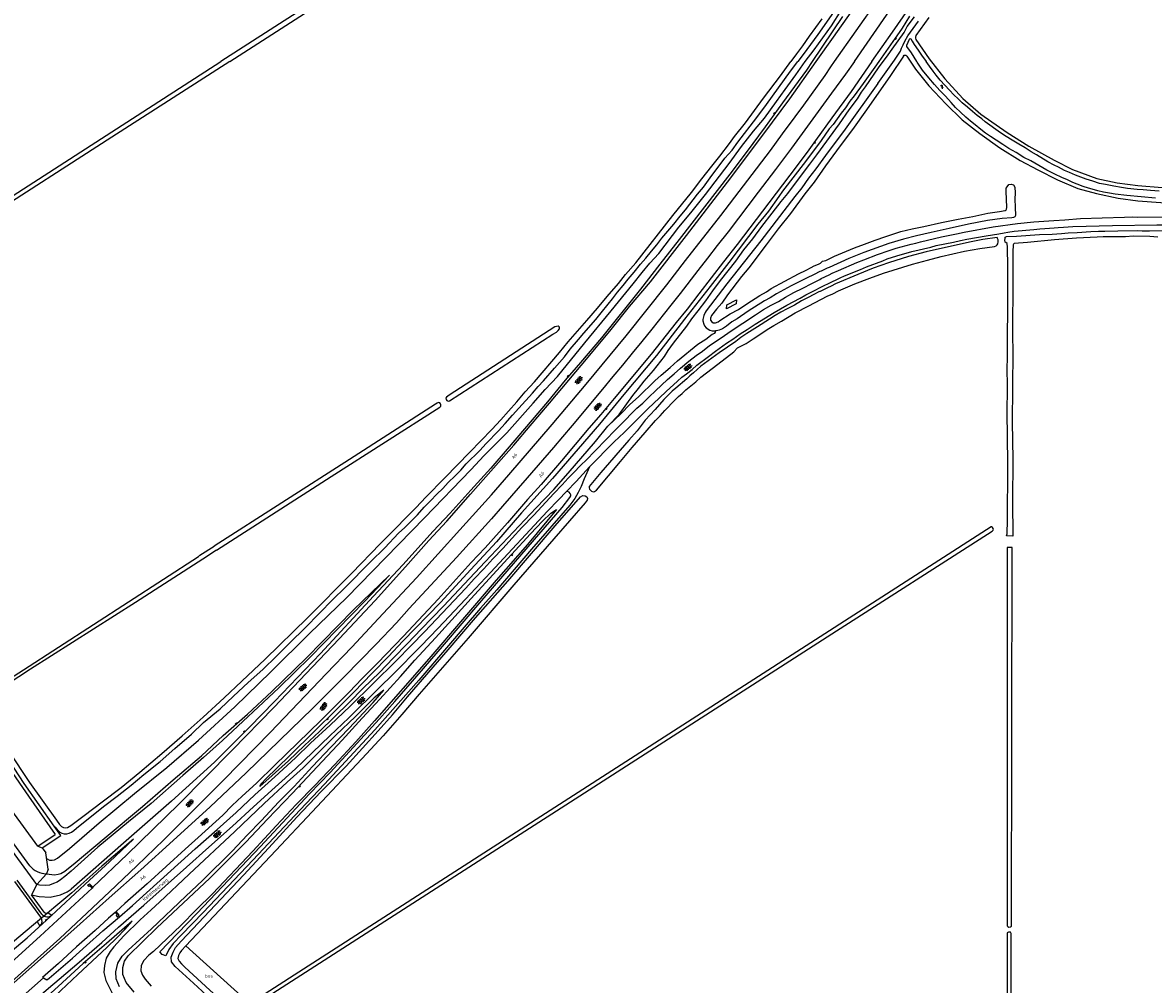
# Model space of a CAD drawing. Extents: x 168875 to 176000, y 513888 to 528000.
# Tile 4 of 106: x 172961 to 173801, y 514314 to 515029. Entities that reach past the tile are written whole.
import ezdxf

# ---------------------------------------------------------------- set-up
doc = ezdxf.new("R2010")
doc.units = 0
doc.header["$MEASUREMENT"] = 0
doc.layers.get('0').update_dxf_attribs({"linetype": 'CONTINUOUS'})
for name, color, linetype in [('CULTUURAANDUIDING', 7, 'CONTINUOUS'), ('HOOFDGEBOUW', 1, 'CONTINUOUS'), ('INSTEEK_SLOOT', 72, 'CONTINUOUS'), ('KANT_VERHARDING', 252, 'CONTINUOUS'), ('KANT_WATER', 140, 'CONTINUOUS'), ('SEMANTIEK', 140, 'CONTINUOUS'), ('SLOOT_GREPPEL', 140, 'CONTINUOUS'), ('STRAATNAAM', 7, 'CONTINUOUS'), ('TALUD', 34, 'CONTINUOUS')]:
    doc.layers.add(name, color=color, linetype=linetype)
doc.styles.add('ISOCP', font='ISOCP.shx', dxfattribs={"height": 1.8})

# ---------------------------------------------------------------- blocks, each defined once
blk = doc.blocks.new('S04')
at = {"color": 0}
for p, q in [((0, 0.5), (0.5, 0.5)), ((0, 0.25), (1, 0.25)), ((0, 0), (0.5, 0)), ((0, -0.25), (1, -0.25)), ((0, -0.5), (0.5, -0.5))]:
    blk.add_line(p, q, dxfattribs=at)
blk = doc.blocks.new('S014')
at = {"color": 0}
for p, q in [((0, -0.75), (4.2, 1.67)), ((0, 0.65), (1.78, 1.67)), ((5.07, -1.52), (0, 1.4)), ((2.64, -1.52), (0, 0)), ((1.08, -1.52), (6.15, 1.4)), ((6.15, -0.75), (1.95, 1.67)), ((3.51, -1.52), (6.15, 0)), ((6.15, 0.65), (4.37, 1.67))]:
    blk.add_line(p, q, dxfattribs=at)
blk = doc.blocks.new('S05')
at = {"color": 0}
for p, q in [((0.08, 0.3), (0.38, 0.59)), ((0.11, -0.19), (0.41, 0.09)), ((0.38, 0.59), (0.68, 0.71)), ((0.41, 0.09), (0.71, 0.21)), ((0.68, 0.71), (1.01, 0.62)), ((0.71, 0.21), (1.02, 0.12)), ((1.01, 0.62), (1.33, 0.37)), ((1.02, 0.12), (1.36, -0.12)), ((1.33, 0.37), (1.66, 0.13)), ((1.66, 0.13), (1.97, 0.04)), ((1.97, 0.04), (2.28, 0.16)), ((2.28, 0.16), (2.58, 0.44)), ((1.36, -0.12), (1.68, -0.37)), ((1.68, -0.37), (2, -0.46)), ((2, -0.46), (2.31, -0.33)), ((2.31, -0.33), (2.61, -0.05))]:
    blk.add_line(p, q, dxfattribs=at)

msp = doc.modelspace()

# ---------------------------------------------------------------- linework, layer by layer
at = {"layer": 'HOOFDGEBOUW'}
msp.add_lwpolyline([(173491.083, 514823.077), (173490.921, 514820.074), (173483.772, 514816.421), (173483.923, 514819.413), (173491.083, 514823.077)], dxfattribs=at)
at = {"layer": 'INSTEEK_SLOOT'}
for points in [[(173365.3, 515165.6), (173107.9, 515000)], [(173114.6, 515000), (173361.6, 515159)], [(173586.617, 515075.384), (173586.8, 515074.1), (173586.6, 515072.7), (173584.6, 515069.1), (173579.5, 515061.1), (173572.6, 515050.7), (173559.7, 515031.9), (173551.5, 515020.2), (173540.7, 515005.2), (173536.7, 515000)], [(173554.4, 515031.8), (173545.1, 515018.9), (173540.2, 515011.8), (173535.6, 515005.7), (173531.5, 515000)], [(173596.1, 514983.7), (173608.5, 515001.1), (173612.9, 515007.9), (173613.8, 515010.1), (173615, 515012.6), (173616.1, 515015.2), (173618.3, 515019.1), (173626.3, 515030.1)], [(173633.9, 515032.7), (173624.4, 515019.4), (173624, 515018.3), (173624, 515017.4), (173624.3, 515016.5), (173634.3, 515002.2), (173645.8, 514987.2)], [(172621.6, 515000), (172723.6, 514841.5), (172763.7, 514778.8), (172764.3, 514778.3), (172765.1, 514778.7), (172833.4, 514823), (173107.9, 515000)], [(173114.6, 515000), (173027.1, 514943.8), (172930, 514881.6), (172824.2, 514813.4), (172765.9, 514776), (172765.9, 514775.2), (172772.5, 514765.1), (172852.2, 514640.5), (172888.2, 514584.8), (172924.9, 514527.1), (172925.6, 514526.1), (172926.3, 514525.9), (172927.2, 514526.4), (172961.3, 514548.3), (173091.3, 514632.5), (173092.455, 514633.287), (173103.135, 514639.984)], [(173356, 514772.3), (173359.5, 514776.5), (173363.2, 514780.7), (173367.6, 514786.4), (173373.7, 514793.5), (173377.7, 514798.3), (173386.6, 514808.5), (173390.6, 514813.4), (173395.7, 514819.9), (173398.9, 514823.7), (173402.8, 514828.7), (173407, 514833.7), (173410.7, 514838.4), (173415.2, 514843.7), (173419.9, 514849.5), (173423.8, 514854), (173427.9, 514859.3), (173431.9, 514864), (173435.7, 514868.8), (173444.5, 514879.3), (173449.2, 514885.2), (173453.1, 514889.9), (173462.2, 514901.5), (173466.5, 514906.8), (173471.5, 514913.7), (173482.5, 514928.2), (173487.8, 514934.3), (173492.2, 514940.3), (173506.1, 514958.4), (173513.3, 514968.1), (173531.2, 514993), (173536.7, 515000)], [(173403.4, 514835.3), (173408.6, 514841.8), (173416.2, 514850.6), (173443.9, 514885.6), (173457.7, 514902.7), (173465.4, 514912.9), (173472.8, 514922.4), (173478.7, 514929.8), (173485.9, 514939.1), (173489.6, 514944.5), (173497.8, 514954.5), (173511.2, 514972.8), (173523.8, 514989.5), (173531.5, 515000)], [(173615.2, 515004), (173605.4, 514989.6), (173587.8, 514964.2), (173577.3, 514949.6), (173568.2, 514937.5), (173557.3, 514922.6), (173548.7, 514910.4), (173541.9, 514901.7), (173531.1, 514887.1), (173522.1, 514875.8), (173513.1, 514864), (173500.3, 514846.9), (173494.9, 514840.3), (173484.5, 514826.7), (173480.1, 514820.7), (173476.2, 514816), (173472.6, 514811.4), (173471.8, 514809.4), (173471.9, 514808), (173472.7, 514806.7), (173473.7, 514806), (173474.6, 514805.9), (173475.5, 514806), (173477.6, 514806.8), (173478.7, 514807.6), (173486.5, 514812.7), (173492.5, 514815.9), (173498.7, 514820.1), (173508.5, 514826.2), (173513.4, 514829), (173516.9, 514831.4), (173537.2, 514842.4), (173542.9, 514845.1), (173546.5, 514847.1), (173548.9, 514848.3), (173552, 514849.5), (173553.4, 514850.4), (173555.1, 514851.7), (173557.5, 514852.4), (173563.9, 514855.4), (173578.8, 514861.7), (173586.1, 514864.5), (173594, 514867.4), (173602, 514870.1), (173613.1, 514873.7), (173621.5, 514875.7), (173630.3, 514877.5), (173643.5, 514880.4), (173655.7, 514882.9), (173666.6, 514884.9)], [(173615.2, 515004), (173615.6, 515004.8), (173616.1, 515004.9), (173616.8, 515004.9), (173617.6, 515004.2)], [(173617.6, 515004.2), (173624.1, 514994.5), (173633.9, 514982), (173646.7, 514968.7), (173658.8, 514956.9), (173671.8, 514946.6), (173686.7, 514936), (173701.9, 514926.5), (173714.9, 514919.6), (173729.5, 514912.2), (173744.8, 514905.8), (173758.6, 514902), (173774.6, 514898.5), (173789.3, 514896.6), (173823.4, 514894.1), (173840.8, 514894.7), (173872.1, 514894.2), (173912.3, 514894.3), (173946.4, 514894), (174000, 514894.78)], [(173596.1, 514983.7), (173571.9, 514949.9), (173557.2, 514930.4), (173550, 514920.5), (173544.6, 514913.5), (173539.6, 514906.3), (173534.4, 514899.8), (173509.3, 514866.8), (173483.8, 514834.9), (173468.5, 514814.9), (173467.8, 514813.7), (173466.8, 514811.5), (173466.1, 514808.5), (173466.1, 514807.5), (173466.8, 514804.9), (173467.3, 514803.7), (173468.5, 514802.3), (173471.3, 514800.6), (173473, 514800.1), (173474.8, 514800), (173475.45, 514800.046)], [(173645.8, 514987.2), (173659.3, 514972.7), (173672.5, 514961), (173692.2, 514947.3), (173708.2, 514937.3), (173727.2, 514926.7), (173740.8, 514919.9), (173758.7, 514913.2), (173773.8, 514910), (173789.2, 514907.9), (173807.4, 514906.5), (173825.2, 514905.7), (173844.9, 514905.6), (173922.1, 514906.3), (173948.6, 514906.8), (173975.4, 514907), (174000, 514906.6)], [(173666.6, 514884.9), (173677.8, 514887.5), (173686.5, 514888.6), (173690.7, 514889.5), (173691.5, 514889.9), (173691.8, 514890.3), (173692, 514891.6), (173691.5, 514903.7), (173691.5, 514905.9), (173692.1, 514907.1), (173693.4, 514908.8), (173695.2, 514909), (173696.8, 514908.6), (173697.9, 514906.7), (173698.1, 514902.5), (173698, 514897.9), (173698.2, 514892), (173698.3, 514885.8), (173697.8, 514884.8), (173697, 514884.1), (173695.6, 514883.9), (173688.5, 514883.6), (173677.5, 514881.9), (173663.4, 514879.2), (173649.1, 514876), (173635.6, 514873.1), (173624.8, 514870.6), (173615.1, 514868.1), (173604.3, 514865), (173585.8, 514858.3), (173574.5, 514853.7), (173560, 514847.1), (173558.5, 514846.5), (173554.1, 514844.4), (173553, 514844), (173548.7, 514841.8), (173543.2, 514839.2), (173531.7, 514833.4), (173520.8, 514827.4), (173516.2, 514824.6), (173512, 514822.3), (173499.7, 514814.6), (173491.6, 514808.9), (173487.6, 514806.6), (173483.7, 514803.5), (173480.6, 514801.4), (173478.3, 514800.5), (173476.2, 514800.1), (173475.451, 514800.046)], [(173692.5, 514862.8), (173692.3, 514864.5), (173692.1, 514864.9), (173691.3, 514865.6), (173690.7, 514865.9), (173690.5, 514867.3), (173690.6, 514868.6), (173690.8, 514869.7), (173691.8, 514870), (173699.2, 514870.4), (173716.2, 514871.5), (173725.5, 514871.9), (173732.6, 514872.3), (173737.6, 514872.8), (173744.1, 514873), (173754.3, 514873.8), (173760, 514874), (173764.8, 514874), (173774.4, 514874.3), (173789.3, 514874.6), (173792.5, 514874.3), (173798, 514874.2), (173821.8, 514874.5)], [(173477.3, 514775.3), (173489.2, 514784.4), (173491.9, 514787.3), (173498.3, 514790.6), (173503.5, 514794), (173509.2, 514797.9), (173513.8, 514800.9), (173518.9, 514804.1), (173524.6, 514807.3), (173534.8, 514813.3), (173544.9, 514818.5), (173558.4, 514825.7), (173562.6, 514827.6), (173566.8, 514829.8), (173579, 514835), (173590.1, 514839.2), (173600.3, 514842.8), (173621.8, 514849.5), (173632.9, 514852.6), (173643.2, 514855.2), (173660.6, 514859.1), (173671.9, 514861.2), (173682.7, 514862.8), (173683.9, 514863.1), (173684.8, 514863.8), (173685.3, 514864.7), (173685.5, 514866.2), (173685.4, 514867.7), (173685.1, 514868.7), (173684.8, 514869.3), (173674.2, 514867.8), (173664.2, 514865.8), (173631.9, 514858.6), (173618.8, 514855.2), (173604, 514850.5), (173592.7, 514846.5), (173581.2, 514841.9), (173564.7, 514834.9), (173561.5, 514833.2), (173558.7, 514832), (173553.3, 514829.2), (173553.1, 514829.3), (173552.2, 514828.9), (173548.5, 514826.9), (173544.3, 514824.8), (173539.5, 514822.2), (173534.2, 514819.1), (173528.7, 514816.4), (173524, 514813.8), (173519.9, 514811.3)], [(173804, 514869.7), (173798.2, 514870), (173785.8, 514870.3), (173780.1, 514869.9), (173768.5, 514869.9), (173763.6, 514869.8), (173759, 514869.5), (173743.6, 514868.9), (173727.3, 514867.7), (173707.3, 514865.7), (173697.5, 514864.8), (173697.1, 514864.6), (173696.8, 514864.3), (173696.6, 514863.9), (173696.5, 514858.8), (173696.5, 514851.2), (173696.3, 514845.2), (173696.4, 514822), (173696.2, 514813.7), (173696.2, 514805), (173696.1, 514796.7), (173696.3, 514784.4), (173696, 514732), (173696.2, 514718.8), (173696.3, 514704.3), (173696.2, 514673.6), (173696.5, 514647.6), (173691.9, 514647.8), (173691.8, 514648.1), (173692.1, 514649.3), (173692.4, 514659.4), (173692.6, 514699), (173692.4, 514724.1), (173692.2, 514736.7), (173692.4, 514760.5), (173692.2, 514770.8), (173692.4, 514781.2), (173692.4, 514793.5), (173692.6, 514818), (173692.6, 514831.9), (173692.8, 514847), (173692.5, 514862.8)], [(172950.3, 514487.9), (172965.9, 514464.5), (172985.9, 514436.4), (172988.2, 514433.4), (172989.7, 514431.8), (172991.1, 514431), (172992.8, 514430.7), (172994, 514431.1), (172996.6, 514432.6), (173006.6, 514439.9), (173019.8, 514450.1), (173033.9, 514460.7), (173047.8, 514472.1), (173064.1, 514486), (173079.2, 514499.2), (173094.8, 514513), (173110.5, 514527.3), (173123.7, 514539.7), (173140.9, 514556.1), (173172.3, 514586.8), (173205.4, 514620.1), (173226.4, 514641.7), (173238.2, 514653.6), (173245.1, 514660.8), (173253.1, 514668.9), (173260.4, 514676.5), (173274.5, 514690.7), (173293.1, 514709.9), (173301.1, 514718.3), (173309.3, 514726.7), (173316, 514734), (173321.6, 514740.4), (173327.9, 514747.3), (173334.2, 514754.6), (173341.1, 514762.1), (173359.6, 514783.9), (173366.1, 514791.8), (173379.9, 514807.8), (173387.8, 514816.8), (173395.1, 514825.6), (173403.4, 514835.3)], [(173519.9, 514811.3), (173515.5, 514808.8), (173506.6, 514802.9), (173502.8, 514800.6), (173498.9, 514798.1), (173494.3, 514795), (173490.5, 514792.2), (173478.3, 514783.6), (173464.5, 514773.7), (173459.2, 514768.9), (173456.5, 514766.6), (173454.2, 514764.3), (173446, 514757.4), (173443.4, 514755.1), (173437.1, 514749), (173430.6, 514741.6), (173423.3, 514733.6), (173417.2, 514725.8), (173411, 514718.9), (173390.2, 514694.7), (173381.7, 514684.3), (173381.6, 514683.4), (173382, 514682.5), (173382.5, 514681.8), (173383.5, 514681), (173384.5, 514680.5), (173385.7, 514680.7), (173387, 514681.6), (173405, 514703), (173413.6, 514713.4), (173423.3, 514724.4), (173430.9, 514733.3), (173434.5, 514736.9), (173437.9, 514740.8), (173445.2, 514748.5), (173448.1, 514751.2), (173450.8, 514753.5), (173453.5, 514756.1), (173461, 514762.2), (173464.6, 514765.5), (173477.3, 514775.3)], [(173359.7, 514802.3), (173359.4, 514803.1), (173358.7, 514803.4), (173357.5, 514803.3), (173356.2, 514802.9), (173277.7, 514752.3), (173275.7, 514750.8), (173275.1, 514750), (173275.4, 514749), (173275.8, 514748.2), (173277, 514747.8), (173277.9, 514748.1), (173354.7, 514797.5), (173357.3, 514799.1), (173358.7, 514800.3), (173359.6, 514801.5), (173359.7, 514802.3)], [(172984.602, 514431.481), (172986.3, 514429.5), (172988.3, 514427.7), (172989.8, 514426.9), (172991.7, 514426.4), (172993.6, 514426.3), (172995.3, 514426.8), (172997, 514427.6), (172998.8, 514428.8), (173000.8, 514430.6), (173020.8, 514446.7), (173031, 514454.4), (173041.3, 514462.4), (173050.8, 514470.4), (173063, 514480.1), (173073.9, 514489.8), (173086.2, 514500.3), (173095.2, 514509), (173107.5, 514519.3), (173117.5, 514528.7), (173128.4, 514538.8), (173139.2, 514548.5), (173149.3, 514558.4), (173158.9, 514568), (173170.8, 514579.7), (173191.3, 514600.5), (173200.5, 514609.3), (173219.2, 514628.3), (173229.8, 514638.8), (173240.1, 514649.6), (173244.7, 514653.8), (173254.1, 514663.4), (173259, 514669), (173263.7, 514673.7), (173268.4, 514678.6), (173273, 514683), (173277, 514687.3), (173282, 514692.2), (173286.3, 514696.6), (173290.3, 514701.2), (173300.3, 514711.1), (173305.2, 514716.4), (173314.3, 514725.7), (173319.3, 514731.3), (173324.8, 514737.3), (173329.3, 514742.5), (173339.5, 514753.8), (173343.8, 514758.7), (173347.8, 514762.9), (173356, 514772.3)], [(173271.5, 514745), (173271.2, 514745.8), (173270.6, 514746.5), (173269.7, 514746.7), (173268.8, 514746.3), (173267.6, 514745.6), (173203.6, 514704.4), (173103.135, 514639.984)], [(173104.902, 514637.008), (173190, 514691.7), (173270.7, 514743.4), (173271.5, 514744.1), (173271.5, 514745)], [(173182.6, 514457.8), (173201, 514476.7), (173213.2, 514489.9), (173224.9, 514502.8), (173235.5, 514514.8), (173246.7, 514528.1), (173277, 514563), (173297.1, 514586.9), (173321.1, 514614), (173356.4, 514655.2), (173375.3, 514676.7), (173377, 514677.7), (173378.6, 514677.5), (173379.8, 514676.6), (173380.3, 514675.4), (173380.1, 514674.2), (173378.6, 514672.2), (173355.3, 514645.5), (173325.8, 514611.4), (173291.8, 514571.8), (173255.4, 514530.2), (173242.4, 514514.9), (173228.5, 514499.2), (173216.3, 514485.8), (173175.9, 514442.6), (173148.8, 514414), (173082.041, 514343.14)], [(173682, 514652.6), (173681.9, 514653.1), (173681.4, 514654), (173680.6, 514654.5), (173680.2, 514654.5), (173134.1, 514303.1), (173133.5, 514302.4), (173133.6, 514301.7), (173134, 514301), (173134.6, 514300.9), (173136.3, 514301.2), (173561.9, 514574.9), (173681.1, 514651.2), (173681.7, 514652), (173682, 514652.6)], [(173696, 514639.1), (173692.3, 514639.1), (173692.2, 514358.1), (173692.7, 514357.5), (173693.4, 514357.1), (173694.7, 514357.2), (173695.5, 514357.7), (173696, 514639.1)], [(173104.902, 514637.008), (173094.543, 514630.302), (173044.6, 514598.3), (172966.5, 514548.7), (172931.6, 514525.8)], [(173103.9, 514300.6), (173087.6, 514315.3), (173074.2, 514327.7), (173071.4, 514331.3), (173071.1, 514334.6), (173072.5, 514338.5), (173074.4, 514341.9), (173078.6, 514346.6), (173125.2, 514396), (173146.5, 514419), (173164.4, 514438.7), (173182.6, 514457.8)], [(173695.2, 514352.3), (173694.6, 514353.2), (173694.2, 514353.3), (173693.2, 514353.3), (173692.3, 514352.9), (173692.1, 514352.5), (173692.2, 514068.7), (173692.4, 514068), (173693, 514067.8), (173693.6, 514067.9), (173694.3, 514068.2), (173694.6, 514068.5), (173694.8, 514069), (173695.2, 514352.3)], [(173082.041, 514343.14), (173078.8, 514339.7), (173077.5, 514338), (173076.5, 514335.9), (173076.1, 514333.8), (173077, 514331.7), (173078.7, 514329.7), (173081.3, 514327.4), (173099.8, 514310.1), (173114.716, 514296.831)]]:
    msp.add_lwpolyline(points, dxfattribs=at)
at = {"layer": 'KANT_VERHARDING'}
for points in [[(173591.7, 515000), (173607.1, 515022), (173639.2, 515068.5), (173649.2, 515083.5), (173670.8, 515115.3), (173681.4, 515130.7), (173688.6, 515141.7), (173697, 515155.2), (173728.3, 515204.8), (173755.485, 515249.535)], [(173578.7, 515000), (173624.1, 515065.9)], [(173564, 515000), (173596, 515045.6)], [(173550.4, 515000), (173563.207, 515018.095), (173576.3, 515036.8)], [(173578.7, 515000), (173572, 514990.6), (173561.6, 514976.5), (173531.9, 514935.8), (173525.9, 514927.7), (173520, 514920), (173507.3, 514903), (173484.9, 514873.6), (173476.8, 514863.5), (173469.6, 514854.1), (173462.3, 514844.8), (173449.2, 514827.8), (173442.3, 514819.2), (173428.3, 514801.2), (173420.8, 514792.1), (173413.5, 514783.5), (173406.3, 514774.4), (173399.2, 514766.2), (173391.5, 514756.8), (173369.1, 514729.8), (173361.8, 514721.4), (173355.1, 514713.4), (173335.7, 514690.8), (173317.2, 514669.7), (173309.2, 514660.4), (173283.2, 514631.6), (173248, 514593.7), (173238.4, 514583.2), (173223.4, 514567.3), (173199.6, 514543), (173176.3, 514519.8), (173126.8, 514471.6), (173100.1, 514446.4), (173072.7, 514421.3), (173048.6, 514399.6), (173025, 514378.8), (173003.4, 514359.6), (172980.6, 514339.1), (172899.4, 514267.3)], [(172952.8, 514316.6), (172988.3, 514348.6), (173004.5, 514363.7), (173025.2, 514383.2), (173045.5, 514402.5), (173065.7, 514422), (173086.8, 514442.9), (173110.3, 514466.5), (173144.9, 514501.8), (173186.3, 514545.1), (173205.3, 514565.1), (173225.1, 514586.4), (173253.3, 514616.5), (173285.6, 514652.1), (173309, 514678.3), (173322, 514693.1), (173354.1, 514730.5), (173379.3, 514760.4), (173409.1, 514796.4), (173439.3, 514834.2), (173453.2, 514852.2), (173479.5, 514885.8), (173516.3, 514934.1), (173525.4, 514946.3), (173534.6, 514959), (173541.2, 514967.7), (173556.9, 514989.7), (173561.3, 514996.2), (173564, 515000)], [(173012.9, 514386.6), (173038.3, 514411), (173076.9, 514448.4), (173116.5, 514488.5), (173147.3, 514520.3), (173176.1, 514550.3), (173196, 514571.3), (173222.7, 514599.8), (173245.3, 514624.7), (173262.6, 514644.2), (173275.8, 514658.7), (173293.6, 514678.6), (173325.6, 514715.1), (173337.8, 514729.5), (173352.3, 514746.4), (173380.9, 514780.5), (173397.9, 514801.1), (173411.7, 514818.1), (173427.2, 514836.5), (173453.9, 514870.9), (173484.3, 514910.5), (173500.3, 514931.6), (173517.9, 514955.1), (173530.8, 514972.5), (173550.4, 515000)], [(173591.7, 515000), (173576.2, 514977.8), (173562, 514958.2), (173549.7, 514941.4), (173543.7, 514932.8), (173530.8, 514915.6), (173515.1, 514895.2), (173491.5, 514864.1), (173481.4, 514851.3), (173463.2, 514827.5), (173454.5, 514816), (173446.2, 514806.2), (173427.6, 514782.8), (173400.1, 514749.8), (173390.3, 514737.8), (173381.3, 514727.6), (173361, 514703.4), (173345.9, 514685.9), (173335.9, 514674.6), (173321, 514657.3), (173304.4, 514638.9), (173294, 514627.8), (173269.4, 514600.8), (173243.6, 514573.2), (173224.4, 514553.2), (173213, 514541.7), (173203.3, 514531.6), (173192.9, 514521.3), (173182.2, 514510.5), (173148.1, 514477.4), (173134.5, 514464.1), (173123.9, 514454.3), (173116.5, 514447.3), (173109.4, 514440.3), (173091.1, 514423.5), (173081.5, 514415), (173053.3, 514389.3), (173036.8, 514374.6), (173030.3, 514368.6)], [(173471.1, 514789.2), (173480.5, 514795.4), (173486.4, 514799.6), (173505.2, 514812), (173511.1, 514815.8), (173516.8, 514819), (173522.3, 514821.9), (173527.6, 514825.1), (173533.7, 514828.4), (173540.4, 514831.7), (173547, 514835.2), (173553, 514838.2), (173553.9, 514838.9), (173560, 514841.7), (173562.1, 514842.8), (173566.9, 514844.8), (173580.5, 514850.7), (173585.8, 514852.7), (173595.9, 514856.7), (173604.6, 514859.8), (173609.8, 514861.4), (173620.8, 514864.4), (173624.4, 514865.2), (173627.9, 514866.2), (173643.4, 514869.8), (173654.5, 514872.1), (173660.3, 514873.4), (173681.9, 514877.3), (173699.9, 514879.7), (173711.9, 514880.9), (173726.9, 514882), (173735.1, 514882.5), (173746.6, 514883.4), (173762.7, 514884), (173779.3, 514884.5), (173785.2, 514884.6), (173789.1, 514884.5), (173807.3, 514884.8)], [(173381.791, 514698.979), (173400.3, 514717.6), (173407.6, 514724.6), (173425.2, 514742), (173434, 514750.2), (173438.9, 514755), (173447.2, 514762.7), (173450.4, 514765.5), (173453.9, 514768.2), (173458.1, 514771.3), (173461.7, 514774.4), (173470.2, 514781), (173475.4, 514784.9), (173483.7, 514790.9), (173488.3, 514793.8), (173493.8, 514797.7), (173499, 514801), (173504.9, 514804.9), (173519, 514813.7), (173528.4, 514819), (173538.4, 514824.4), (173542.5, 514826.7), (173546.6, 514828.7), (173556.2, 514833.8), (173559.5, 514835.3), (173568.1, 514839.5), (173571.3, 514840.9), (173583.2, 514845.7), (173587.6, 514847.6), (173599.8, 514852.1), (173603.1, 514853.4), (173610.1, 514855.7), (173621.4, 514859), (173635.4, 514862.2), (173639.4, 514863.3), (173652.2, 514866), (173657.4, 514867.2), (173662.2, 514868.1), (173676.5, 514870.5), (173686, 514872.2), (173689.9, 514872.8), (173692.8, 514873.4), (173697.4, 514874.1), (173711.9, 514875.4), (173716.5, 514875.7), (173720.2, 514876.1), (173727, 514876.5), (173730, 514876.8), (173734, 514877), (173740.9, 514877.5)], [(173740.9, 514877.5), (173770.5, 514878.4), (173803.4, 514878.7), (173817.9, 514878.7), (173824.3, 514878.8), (173844.2, 514878.9), (173861.2, 514878.8), (173916.5, 514878.8), (173937.5, 514878.7), (173978.7, 514879.1)], [(172976.245, 514319.317), (172978.8, 514317.8), (172980.5, 514319), (172997.7, 514333.9), (173008.2, 514343.4), (173020.4, 514354.2), (173032.8, 514364.8), (173042.3, 514373.1), (173089, 514415.1), (173105.3, 514429.6), (173119.4, 514442.3), (173133.3, 514455.2), (173148.2, 514468.7), (173163.4, 514482.7), (173174.7, 514493.6), (173189.2, 514507.1), (173204, 514521.1), (173238.2, 514554.9), (173249.4, 514566.3), (173259.2, 514576.5), (173290, 514608.9), (173296.2, 514615.9), (173303.3, 514623.2), (173310.1, 514630.6), (173317.4, 514638.2), (173324.5, 514645.9), (173331.6, 514653.9), (173340.5, 514663.1), (173355.5, 514679.3), (173361.6, 514685.7), (173366.1, 514690.6), (173370.3, 514694.8), (173375.2, 514700), (173379.8, 514704.4), (173385.7, 514710.3), (173394.8, 514719.8), (173399.9, 514725.3), (173409.1, 514734.4), (173412.7, 514738.2), (173417.1, 514742.5), (173421.6, 514746.4), (173426.3, 514751.1), (173431, 514755.4), (173439.9, 514763.9), (173444.7, 514768.2), (173449.5, 514772.3), (173455.7, 514777.4), (173461.1, 514781.6), (173465.9, 514785), (173471.1, 514789.2)], [(173381.791, 514698.979), (173371.9, 514688), (173364.7, 514680.7)], [(172954.8, 514290), (172980, 514311.6), (172987.9, 514318.5), (173002.8, 514331.1), (173019.7, 514345.7), (173032, 514357.1), (173050.7, 514373.3), (173082.6, 514401.6), (173099.1, 514416.4), (173116.7, 514432), (173132.2, 514446.4), (173148.4, 514461), (173163.4, 514474.7), (173189.1, 514499.1), (173203, 514512.6), (173225.7, 514534.9), (173236, 514544.9), (173256.7, 514565.8), (173269.5, 514579.1), (173289.7, 514600.7), (173308.3, 514620.4), (173350.8, 514666.1), (173358.9, 514674.4), (173364.7, 514680.7)], [(173012.3, 514386.1), (173010.6, 514387.8), (173009.9, 514387.3), (173009, 514388.1), (173010.4, 514389.3), (173012.9, 514386.6)], [(173012.9, 514386.6), (173012.3, 514386.1)], [(173012.3, 514386.1), (172973.7, 514350.3), (172952.2, 514330.7), (172929, 514309.9), (172900.1, 514284.4), (172875.3, 514262.3), (172831.33, 514223.593)], [(173029.4, 514367.9), (173024.5, 514363.6), (173014.7, 514354.6), (173000.8, 514342.3), (172987.3, 514330), (172975.6, 514319.7), (172976.245, 514319.317)], [(173029.4, 514367.9), (173031, 514366.3), (173030.3, 514365.6), (173031.1, 514364.7), (173032.5, 514365.8), (173030.3, 514368.6)], [(173030.3, 514368.6), (173029.4, 514367.9)], [(172976.245, 514319.317), (172919.6, 514269.3), (172894.8, 514247.6), (172846.719, 514205.982)]]:
    msp.add_lwpolyline(points, dxfattribs=at)
at = {"layer": 'KANT_WATER'}
for points in [[(173625, 515000), (173621, 515006.6), (173617.7, 515011.2), (173617.6, 515011.7), (173617.6, 515012.2), (173619.7, 515016.7), (173620.1, 515017.2), (173620.7, 515016.9), (173621.5, 515015.2), (173623, 515012.8), (173626.1, 515008.5), (173629.1, 515004.1), (173631.4, 515000.8), (173632, 515000)], [(173638.1, 514983), (173634, 514987.9), (173629.4, 514993.7), (173625.3, 514999.6), (173625, 515000)], [(173645.8, 514982.6), (173642.5, 514986.2), (173639.5, 514990), (173637.3, 514993), (173634.5, 514996.6), (173632, 515000)], [(173802.3, 514898.6), (173791.7, 514899.5), (173781.1, 514900.5), (173772.5, 514901.6), (173768.1, 514902.3), (173763.7, 514903.1), (173759.5, 514904.1), (173755.4, 514905.2), (173752.5, 514906.1), (173748.7, 514907.3), (173744.3, 514909.1), (173741, 514910.3), (173737, 514912.1), (173732.8, 514914), (173727.7, 514916.5), (173721.7, 514919.5), (173715.7, 514922.9), (173709.7, 514926.2), (173704.5, 514928.9), (173698.8, 514932.4), (173693.5, 514935.5), (173689, 514938.5), (173684.1, 514941.7), (173679.8, 514944.4), (173676.2, 514946.9), (173672.5, 514949.6), (173668.4, 514953.1), (173665, 514955.7), (173661.6, 514958.7), (173657.5, 514962.4), (173653.8, 514966), (173650.5, 514969.6), (173646.3, 514974.3), (173642.1, 514978.6), (173638.1, 514983)], [(173805.1, 514903.7), (173798.7, 514904.2), (173793.3, 514904.7), (173788.7, 514905.1), (173781.6, 514905.8), (173777.2, 514906.4), (173771.5, 514907.5), (173765.3, 514908.7), (173760.9, 514909.6), (173755.9, 514911.1), (173750.8, 514912.6), (173746.9, 514914.2), (173742.9, 514915.7), (173738.5, 514917.6), (173734.7, 514919.2), (173730.2, 514921.7), (173727.2, 514923.2), (173722.4, 514925.7), (173714, 514930.7), (173710.1, 514933.1), (173705.5, 514936.1), (173700.9, 514938.6), (173695.9, 514941.7), (173691.4, 514944.4), (173687.3, 514947.1), (173683.8, 514949.5), (173679.4, 514952.9), (173675.8, 514955.3), (173673.4, 514957.4), (173670, 514959.9), (173666.5, 514962.9), (173662.6, 514966.2), (173658.8, 514969.5), (173655.9, 514972.4), (173652.5, 514975.4), (173649.3, 514978.8), (173645.8, 514982.6)]]:
    msp.add_lwpolyline(points, dxfattribs=at)
at = {"layer": 'SLOOT_GREPPEL'}
msp.add_lwpolyline([(173395.523, 514729.181), (173405.3, 514738.5), (173411.9, 514745.2), (173418.3, 514751), (173430.5, 514762.8), (173435.2, 514767.1), (173441.8, 514772.7), (173447.3, 514777.7), (173462.5, 514790.1), (173468.3, 514793.9), (173473.1, 514797.6), (173475.1, 514798.4), (173475.6, 514799), (173475.451, 514800.046)], dxfattribs=at)
at = {"layer": 'TALUD'}
for points in [[(172971.416, 514388.625), (172929.501, 514445.743), (172875.179, 514529.605), (172820.909, 514613.559), (172767.366, 514697.978), (172713.354, 514782.11), (172659.16, 514866.195), (172605.595, 514950.52), (172552.884, 515035.589), (172498.823, 515119.76), (172444.519, 515203.811), (172390.189, 515287.724), (172336.674, 515372.155), (172282.317, 515456.147), (172228.819, 515540.681), (172171.684, 515622.743), (172117.095, 515706.638), (172062.614, 515790.378), (172009.132, 515874.887)], [(172966.135, 514402.483), (172932.858, 514447.917), (172878.538, 514531.778), (172824.278, 514615.716), (172770.738, 514700.13), (172716.718, 514784.274), (172662.529, 514868.351), (172608.984, 514952.645), (172556.267, 515037.724), (172502.185, 515121.926), (172447.878, 515205.983), (172393.557, 515289.882), (172340.042, 515374.313), (172285.686, 515458.303), (172232.178, 515542.854), (172175.053, 515624.9), (172120.447, 515708.819), (172065.98, 515792.539), (172012.501, 515877.044)], [(173067.8, 514475.7), (173091.5, 514495.9), (173118.5, 514520.8), (173145.1, 514546.7), (173173.9, 514575.1), (173201.6, 514601.8), (173259.4, 514661.2), (173293.7, 514696.8), (173303.7, 514707.3), (173320.4, 514724.2), (173340.1, 514746.4), (173348.9, 514756.5), (173358.2, 514766), (173378.4, 514791), (173398.1, 514814.8), (173414.4, 514834.9), (173421, 514843.3), (173426.7, 514850.3), (173433.3, 514857.6), (173448.3, 514877.1), (173457.2, 514887.8), (173468, 514901.3), (173485.6, 514924.4), (173494.9, 514936.9), (173503.8, 514948.4), (173511.8, 514958.1), (173520.9, 514970.4), (173527.2, 514979.3), (173535.1, 514990.1), (173542.1, 515000), (173548.7, 515008.8), (173561.7, 515026.6), (173568.8, 515038.1)], [(173395.523, 514729.181), (173395.7, 514729.4), (173403.9, 514737.9), (173414.1, 514751.9), (173418.4, 514757.1), (173422.6, 514762.7), (173429.5, 514770.5), (173435, 514777.4), (173437.6, 514781), (173440.4, 514785.3), (173444.4, 514790.9), (173454.1, 514803.5), (173458, 514808.9), (173462.7, 514814.9), (173468.2, 514822.4), (173473.4, 514829.7), (173479.1, 514837.4), (173490.6, 514851.9), (173496.6, 514860.3), (173503.2, 514868.3), (173510, 514877.5), (173517.6, 514887.5), (173524.3, 514896), (173529.2, 514902), (173534.2, 514908.8), (173545.6, 514923.8), (173550.8, 514930.8), (173567.5, 514953.7), (173574.9, 514964.3), (173581, 514972.5), (173584, 514977.3), (173586.9, 514981.2), (173596.6, 514995.5), (173603.8, 515005.1), (173606.7, 515009.3), (173615.6, 515021.7), (173618, 515026), (173623.3, 515033.4)], [(173569.9, 515033.6), (173547.4, 515000), (173543.1, 514993.7), (173525.4, 514969.4), (173512.5, 514951.5), (173498.4, 514932.6)], [(173619.6, 515033.7), (173614.1, 515024.9), (173611.9, 515021.7), (173609.1, 515017.4), (173596.9, 515000), (173593.9, 514995.9)], [(173593.9, 514995.9), (173585.3, 514983.8), (173578.6, 514974.7), (173575.4, 514970.6), (173572.1, 514965.6), (173568.9, 514961.8), (173566, 514957.5), (173563, 514953.3), (173559.9, 514950), (173553.9, 514941.4), (173542.3, 514925.8), (173525.2, 514903.8), (173522.5, 514899.7), (173514.8, 514889), (173506.9, 514879.3), (173485.4, 514850.9), (173471.6, 514833), (173452.5, 514808.6), (173431.6, 514781.6), (173407.5, 514752.7), (173389.3, 514730.7), (173354.5, 514690.3), (173331.4, 514664.8), (173312.8, 514643.3), (173293.7, 514622.6), (173271.1, 514598.3), (173243.3, 514569.6), (173232.5, 514558.1), (173220.5, 514545.7), (173206.7, 514531.6), (173193.4, 514518.2), (173177.9, 514502.9)], [(173498.4, 514932.6), (173486.1, 514916.5), (173448.4, 514868), (173434.2, 514849.6), (173419.7, 514831.1), (173390.7, 514794.9), (173375.1, 514776.4), (173363.9, 514763.3), (173350.8, 514747.4), (173333.6, 514727.1), (173320.7, 514712.1), (173308.5, 514698.1), (173293.7, 514681.7), (173278.2, 514664.3), (173265.7, 514651.1), (173243.2, 514626.3), (173221.5, 514602.8), (173182.1, 514560.4), (173147.9, 514524.7), (173129.3, 514505.6), (173115.2, 514491.4), (173103.2, 514479.7), (173071.3, 514450.6), (173035.7, 514419.5), (172996.8, 514385.3)], [(172971.932, 514417.161), (172943.855, 514455.497), (172889.746, 514539.031), (172835.521, 514622.915), (172781.992, 514707.311), (172727.945, 514791.496), (172673.774, 514875.546), (172646.661, 514922.485)], [(173304.5, 514628.3), (173342.3, 514668.5), (173355.3, 514682.2), (173366, 514694.4), (173386.4, 514717.9), (173395.522, 514729.18)], [(173381.791, 514698.979), (173378, 514690.1), (173375.8, 514684.5), (173373.5, 514680), (173370.9, 514675.5), (173367.2, 514670.5), (173338.9, 514637.8), (173313.1, 514607.7), (173301, 514594), (173288.9, 514579.8), (173277.1, 514566.2), (173255, 514540.5), (173222.3, 514503.5), (173185, 514463.2), (173166.9, 514444.2), (173131.9, 514406.9), (173094.8, 514367.9), (173078.8, 514351.2), (173072.6, 514344.9), (173069.3, 514340.4), (173067.1, 514335.7), (173064.4, 514336.8), (173062.7, 514338.6), (173075.7, 514352.2), (173090.4, 514367.3), (173137.2, 514416.8), (173174, 514456), (173189.2, 514471.8), (173203.7, 514487.4), (173225.9, 514511.9), (173237.2, 514524.6), (173258.5, 514549.1), (173274.2, 514567.3), (173300.4, 514598), (173327, 514628.6), (173361.7, 514668.8), (173367.3, 514676.2), (173368, 514677.4), (173368, 514678.2), (173367.6, 514679.2), (173366.9, 514680.2), (173365.6, 514680.7), (173364.7, 514680.7)], [(172813.807, 514688.095), (172825.944, 514669.746), (172847.44, 514636.013), (172864.775, 514609.116), (172882.115, 514582.221), (172916.323, 514528.13), (172951.151, 514474.44), (172965.031, 514454.262), (172984.946, 514425.927)], [(173043.6, 514308.7), (173037.7, 514315.9), (173035.1, 514321.8), (173035.1, 514327.1), (173036.4, 514331.7), (173039.2, 514335.8), (173060.5, 514356.4), (173099.8, 514393.3), (173126.6, 514420.2), (173142.7, 514437.3), (173161.3, 514456.6), (173198.1, 514496), (173212.9, 514512.2), (173226.2, 514526.4), (173241.5, 514543.2), (173252.2, 514555.4), (173267.6, 514572), (173296.5, 514604), (173324, 514633.8), (173338.1, 514649.3), (173347.1, 514658.7), (173353.1, 514664.5), (173357.3, 514667.3), (173335.8, 514641.4), (173312.5, 514614.8), (173262.6, 514556.3), (173222.2, 514510.3), (173208.3, 514494.7), (173192.6, 514477.8), (173177.9, 514462.2), (173164, 514448.2), (173149, 514432.2), (173131.7, 514413.4), (173101.8, 514381.8), (173090, 514370.2), (173078.3, 514358.2), (173057.9, 514339), (173054.4, 514336.1), (173050.7, 514332.2), (173048.8, 514328.6), (173048.5, 514324.6), (173049.8, 514321.3), (173051.8, 514318.4), (173056.2, 514313.1)], [(173304.5, 514628.3), (173273.5, 514595.4), (173256.9, 514578.5), (173246.8, 514567.7), (173236, 514556.8), (173225.9, 514546.2), (173213.7, 514534.6), (173203.4, 514523.8), (173181.3, 514502.4), (173170.1, 514491.9), (173158.3, 514480.6), (173146.1, 514469.8), (173137.1, 514461.6), (173138.4, 514464.1), (173141.1, 514467), (173158.9, 514484.2), (173177.9, 514502.9)], [(172978.375, 514396.677), (172984.5, 514396), (172987.041, 514396.329), (172989.1, 514396.8), (172992, 514398.7), (172999.7, 514404.7), (173021.4, 514423), (173049.9, 514446.7), (173072.6, 514466.4), (173093.6, 514484.3), (173109.8, 514499.3), (173127.9, 514515.2), (173145.8, 514532.1), (173171.6, 514557.2), (173206.6, 514592.8), (173233.3, 514618.6), (173215.1, 514599.1), (173174.3, 514557.7), (173151.1, 514534.7), (173109.3, 514495.7), (173095.1, 514483.1), (173079.7, 514469.8), (173056.2, 514448.9), (173039.3, 514435.3), (173016.7, 514416.4), (172996.9, 514398.6), (172992.2, 514394.6), (172989, 514392.1), (172986.3, 514390.5), (172983.8, 514389.4), (172980.8, 514388.3), (172977.5, 514387.9), (172973.401, 514388.267), (172971.416, 514388.625)], [(173032.7, 514312.6), (173030.2, 514318.6), (173029.9, 514323.8), (173031.4, 514330.2), (173034.6, 514335.4), (173039.1, 514339.8), (173056.5, 514355.7), (173082.1, 514380.1), (173094.4, 514391.6), (173116.7, 514413.8), (173127.6, 514425.4), (173138.2, 514436.3), (173150.9, 514449.8), (173162.5, 514461.6), (173176, 514476.3), (173189.7, 514490.7), (173203.4, 514504.8), (173221.3, 514524), (173229.1, 514533.1), (173222, 514527.4), (173208.1, 514513.6), (173193.4, 514499.6), (173169.1, 514475.4), (173157.3, 514464.7), (173140.3, 514448.9), (173118.4, 514428.2), (173084.4, 514396.3), (173062.4, 514375.5), (173056.2, 514370), (173048, 514362.4), (173036, 514350.5), (173028.5, 514342.4), (173025.8, 514339), (173022.7, 514334.1), (173021.6, 514328.5), (173021.2, 514323.3), (173022.6, 514317.3), (173028, 514306.4)], [(172961.855, 514463.673), (172934.571, 514504.995)], [(172978.576, 514408.119), (172979.1, 514407.7), (172980.7, 514406.9), (172982.6, 514406.7), (172984.5, 514407.1), (172986.6, 514408.2), (172995.6, 514415.5), (173017.5, 514434.5), (173043.9, 514456.4), (173067.8, 514475.7)], [(172984.165, 514432.103), (172961.855, 514463.673)], [(172989.087, 514425.099), (172984.165, 514432.103)], [(172823.547, 514233.003), (172827.8, 514236.6), (172868.3, 514269.9), (172917.9, 514310.2), (172964.1, 514349), (172978.5, 514362.1), (173010.4, 514391.9), (173025.2, 514405.5), (173043.1, 514422.5), (173019.6, 514402.4), (172997.3, 514382.6), (172968.8, 514358.8), (172953.3, 514345.6), (172894.7, 514299.5), (172861.8, 514273.2), (172819.137, 514238.459)], [(172971.932, 514417.161), (172984.946, 514425.927)], [(172975.273, 514416.009), (172989.087, 514425.099)], [(172971.932, 514417.161), (172975.273, 514416.009)], [(172975.273, 514416.009), (172978.033, 514412.259)], [(172979.636, 514400.047), (172978.033, 514412.259)], [(172971.416, 514388.625), (172978.375, 514396.677)], [(172979.636, 514400.047), (172978.375, 514396.677)], [(172974.281, 514364.419), (172954.972, 514390.818)], [(172975.119, 514366.676), (172956.601, 514392.01)], [(172971.416, 514388.625), (172967.316, 514381.145)], [(172967.316, 514381.145), (172973, 514379.7), (172981.1, 514379.3), (172988.9, 514381), (172993.9, 514383.2), (172996.8, 514385.3)], [(172976.849, 514368.118), (172967.316, 514381.145)], [(172863.763, 514187.258), (172945.6, 514267.4), (172972.1, 514293), (172989.2, 514310), (173001.8, 514321.9), (173023.3, 514341.8), (173030.7, 514349.1), (173036.6, 514355.2), (173042.1, 514361.4), (173023, 514344.8), (173005.8, 514330), (172987.2, 514312.9), (172968.6, 514296), (172944.1, 514274.2), (172924.7, 514256.4), (172910.1, 514242.6), (172894.2, 514227.1), (172875.1, 514209), (172858.139, 514193.345)], [(172971.674, 514361.174), (172973.622, 514357.779)], [(172979.75, 514367.769), (172982.532, 514365.939)], [(173082.041, 514343.14), (173123.1, 514306.1), (173114.716, 514296.831)]]:
    msp.add_lwpolyline(points, dxfattribs=at)
for points in [[(172966.135, 514402.483, 0.2078831), (172978.375, 514396.677)], [(172973.622, 514357.779, 0.3823797), (172974.281, 514364.419)], [(172975.119, 514366.676, 0.4469126), (172982.532, 514365.939)], [(172976.849, 514368.118, 0.4339694), (172979.75, 514367.769)]]:
    msp.add_lwpolyline(points, format="xyb", dxfattribs=at)

# ---------------------------------------------------------------- block references
at = {"layer": 'SEMANTIEK'}
for p, xscale, yscale, rotation in [((173609.1, 515017.4), 1.003013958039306, 1.003013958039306, 325.4385207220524), ((173519.5, 514961.2), 0.9934958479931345, 0.9934958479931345, 143.9259860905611), ((173548.8, 514940.1), 0.9904544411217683, 0.9904544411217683, 324.8658069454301), ((173366.3, 514766.1), 0.9926771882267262, 0.9926771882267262, 139.2484545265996), ((173394.1, 514742.5), 0.9988873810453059, 0.9988873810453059, 321.3401917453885), ((173324, 514633.8), 1.011831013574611, 1.011831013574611, 317.0825652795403), ((173187, 514511.9), 0.9934586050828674, 0.9934586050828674, 312.8789036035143), ((173125.7, 514502), 1.012592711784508, 1.012592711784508, 134.6799151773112), ((173166.2, 514461.9), 0.9953637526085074, 0.9953637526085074, 316.7504988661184), ((172978.5, 514362.1), 0.9935119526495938, 0.9935119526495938, 132.7974018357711), ((173007.1, 514331.1), 1.008507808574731, 1.008507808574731, 311.7845160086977)]:
    msp.add_blockref('S04', p, dxfattribs=dict(at, xscale=xscale, yscale=yscale, rotation=rotation))
for name, p, rotation in [('S05', (173642.843, 514982.465), 307.0814069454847), ('S014', (173452.756, 514770.818), 38.16235890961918), ('S014', (173372.05, 514760.85), 49.39870535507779), ('S014', (173389.9, 514746.15), 229.3987053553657), ('S014', (173166.918, 514532.903), 41.53204881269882), ('S014', (173182.624, 514518.279), 53.84626229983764), ('S014', (173210.129, 514523.104), 42.73441380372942), ('S04', (173119.7, 514508), 131.6335393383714), ('S014', (173082.9, 514446.75), 44.999999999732), ('S014', (173093.9, 514433.2), 40.60129464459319), ('S014', (173103.25, 514423.9), 40.60129464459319)]:
    msp.add_blockref(name, p, dxfattribs=dict(at, rotation=rotation))

# ---------------------------------------------------------------- texts
at = {"layer": 'CULTUURAANDUIDING', "style": 'ISOCP'}
msp.add_text('bos', height=2.5, dxfattribs=at).set_placement((173096.249, 514319.488))
at = {"layer": 'STRAATNAAM', "style": 'ISOCP'}
for s, rotation, p in [('A6', 48.00013, (173325.506, 514704.48)), ('A6', 51.456562, (173345.802, 514690.808)), ('A6', 40.980912, (173040.491, 514403.465)), ('A6', 37.845099, (173048.949, 514391.403)), ('Ketelmeerweg', 40.73824, (173051.198, 514376.241))]:
    msp.add_text(s, height=2.5, rotation=rotation, dxfattribs=at).set_placement(p)

doc.saveas('drawing.dxf')
